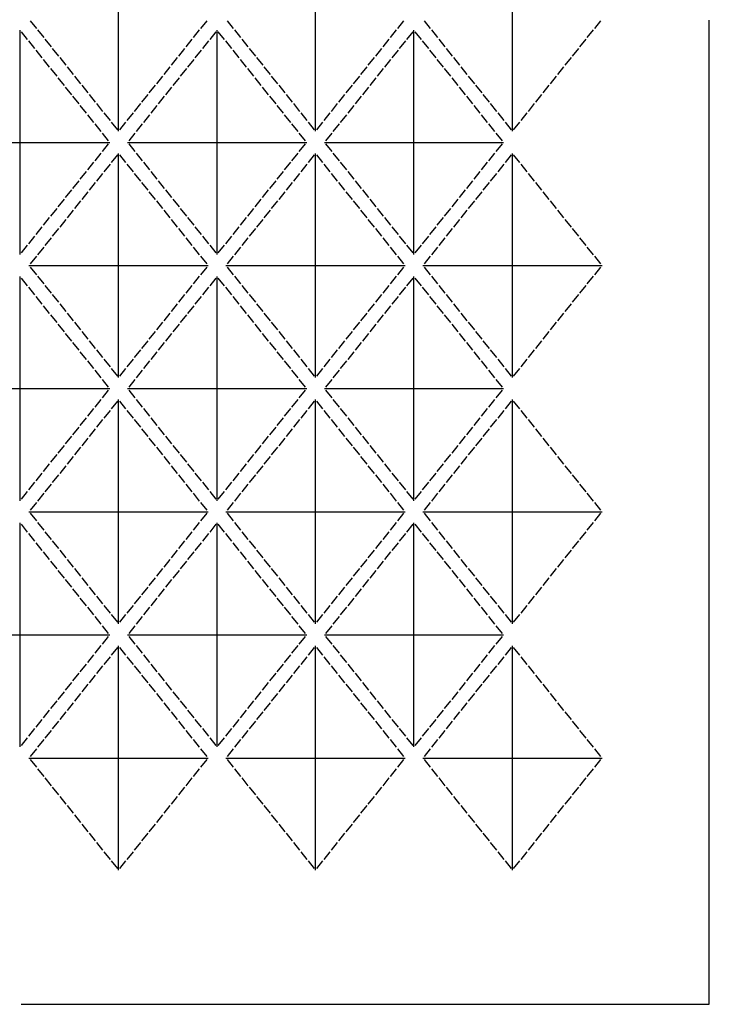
# Model space of a CAD drawing. Header units: millimetres. Extents: x 5 to 1405, y 5 to 2005.
# Tile 2 of 4: x 704 to 1405, y 5 to 1004. Entities that reach past the tile are written whole.
import ezdxf

# ---------------------------------------------------------------- set-up
doc = ezdxf.new("R2010")
doc.units = ezdxf.units.MM
doc.layers.add('CUT', color=1, linetype='CONTINUOUS')

msp = doc.modelspace()

# ---------------------------------------------------------------- linework, layer by layer
at = {"layer": 'CUT'}
for p, q in [((805, 891.205), (805, 1118.795)), ((1005, 891.205), (1005, 1118.795)), ((1205, 891.205), (1205, 1118.795)), ((715.214, 1003.438), (721.447, 995.647)), ((888.553, 995.647), (894.786, 1003.438)), ((915.214, 1003.438), (921.447, 995.647)), ((1088.553, 995.647), (1094.786, 1003.438)), ((1115.214, 1003.438), (1121.447, 995.647)), ((1288.553, 995.647), (1294.786, 1003.438)), ((1405, 5), (1405, 1004)), ((705, 766.205), (705, 993.795)), ((712.482, 984.442), (706.249, 992.233)), ((722.696, 994.086), (728.929, 986.295)), ((881.071, 986.295), (887.304, 994.086)), ((903.751, 992.233), (897.518, 984.442)), ((905, 766.205), (905, 993.795)), ((912.482, 984.442), (906.249, 992.233)), ((922.696, 994.086), (928.929, 986.295)), ((1081.071, 986.295), (1087.304, 994.086)), ((1103.751, 992.233), (1097.518, 984.442)), ((1105, 766.205), (1105, 993.795)), ((1112.482, 984.442), (1106.249, 992.233)), ((1122.696, 994.086), (1128.929, 986.295)), ((1281.071, 986.295), (1287.304, 994.086)), ((719.964, 975.089), (713.732, 982.88)), ((730.178, 984.733), (736.411, 976.942)), ((873.589, 976.942), (879.822, 984.733)), ((896.268, 982.88), (890.036, 975.089)), ((919.964, 975.089), (913.732, 982.88)), ((930.178, 984.733), (936.411, 976.942)), ((1073.589, 976.942), (1079.822, 984.733)), ((1096.268, 982.88), (1090.036, 975.089)), ((1119.964, 975.089), (1113.732, 982.88)), ((1130.178, 984.733), (1136.411, 976.942)), ((1273.589, 976.942), (1279.822, 984.733)), ((727.447, 965.736), (721.214, 973.527)), ((737.66, 975.38), (743.893, 967.589)), ((866.107, 967.589), (872.34, 975.38)), ((888.786, 973.527), (882.553, 965.736)), ((927.447, 965.736), (921.214, 973.527)), ((937.66, 975.38), (943.893, 967.589)), ((1066.107, 967.589), (1072.34, 975.38)), ((1088.786, 973.527), (1082.553, 965.736)), ((1127.447, 965.736), (1121.214, 973.527)), ((1137.66, 975.38), (1143.893, 967.589)), ((1266.107, 967.589), (1272.34, 975.38)), ((734.929, 956.384), (728.696, 964.175)), ((745.143, 966.027), (751.375, 958.236)), ((858.625, 958.236), (864.857, 966.027)), ((881.304, 964.175), (875.071, 956.384)), ((934.929, 956.384), (928.696, 964.175)), ((945.143, 966.027), (951.375, 958.236)), ((1058.625, 958.236), (1064.857, 966.027)), ((1081.304, 964.175), (1075.071, 956.384)), ((1134.929, 956.384), (1128.696, 964.175)), ((1145.143, 966.027), (1151.375, 958.236)), ((1258.625, 958.236), (1264.857, 966.027)), ((742.411, 947.031), (736.178, 954.822)), ((752.625, 956.675), (758.857, 948.884)), ((851.143, 948.884), (857.375, 956.675)), ((873.822, 954.822), (867.589, 947.031)), ((942.411, 947.031), (936.178, 954.822)), ((952.625, 956.675), (958.857, 948.884)), ((1051.143, 948.884), (1057.375, 956.675)), ((1073.822, 954.822), (1067.589, 947.031)), ((1142.411, 947.031), (1136.178, 954.822)), ((1152.625, 956.675), (1158.857, 948.884)), ((1251.143, 948.884), (1257.375, 956.675)), ((749.893, 937.678), (743.66, 945.469)), ((760.107, 947.322), (766.34, 939.531)), ((843.66, 939.531), (849.893, 947.322)), ((866.34, 945.469), (860.107, 937.678)), ((949.893, 937.678), (943.66, 945.469)), ((960.107, 947.322), (966.34, 939.531)), ((1043.66, 939.531), (1049.893, 947.322)), ((1066.34, 945.469), (1060.107, 937.678)), ((1149.893, 937.678), (1143.66, 945.469)), ((1160.107, 947.322), (1166.34, 939.531)), ((1243.66, 939.531), (1249.893, 947.322)), ((757.375, 928.325), (751.143, 936.116)), ((767.589, 937.969), (773.822, 930.178)), ((836.178, 930.178), (842.411, 937.969)), ((858.857, 936.116), (852.625, 928.325)), ((957.375, 928.325), (951.143, 936.116)), ((967.589, 937.969), (973.822, 930.178)), ((1036.178, 930.178), (1042.411, 937.969)), ((1058.857, 936.116), (1052.625, 928.325)), ((1157.375, 928.325), (1151.143, 936.116)), ((1167.589, 937.969), (1173.822, 930.178)), ((1236.178, 930.178), (1242.411, 937.969)), ((764.857, 918.973), (758.625, 926.764)), ((775.071, 928.616), (781.304, 920.825)), ((828.696, 920.825), (834.929, 928.616)), ((851.375, 926.764), (845.143, 918.973)), ((964.857, 918.973), (958.625, 926.764)), ((975.071, 928.616), (981.304, 920.825)), ((1028.696, 920.825), (1034.929, 928.616)), ((1051.375, 926.764), (1045.143, 918.973)), ((1164.857, 918.973), (1158.625, 926.764)), ((1175.071, 928.616), (1181.304, 920.825)), ((1228.696, 920.825), (1234.929, 928.616)), ((772.34, 909.62), (766.107, 917.411)), ((782.553, 919.264), (788.786, 911.473)), ((790.036, 909.911), (796.268, 902.12)), ((813.732, 902.12), (819.964, 909.911)), ((821.214, 911.473), (827.447, 919.264)), ((843.893, 917.411), (837.66, 909.62)), ((972.34, 909.62), (966.107, 917.411)), ((982.553, 919.264), (988.786, 911.473)), ((990.036, 909.911), (996.268, 902.12)), ((1013.732, 902.12), (1019.964, 909.911)), ((1021.214, 911.473), (1027.447, 919.264)), ((1043.893, 917.411), (1037.66, 909.62)), ((1172.34, 909.62), (1166.107, 917.411)), ((1182.553, 919.264), (1188.786, 911.473)), ((1190.036, 909.911), (1196.268, 902.12)), ((1213.732, 902.12), (1219.964, 909.911)), ((1221.214, 911.473), (1227.447, 919.264)), ((779.822, 900.267), (773.589, 908.058)), ((797.518, 900.558), (803.751, 892.767)), ((806.249, 892.767), (812.482, 900.558)), ((836.411, 908.058), (830.178, 900.267)), ((979.822, 900.267), (973.589, 908.058)), ((997.518, 900.558), (1003.751, 892.767)), ((1006.249, 892.767), (1012.482, 900.558)), ((1036.411, 908.058), (1030.178, 900.267)), ((1179.822, 900.267), (1173.589, 908.058)), ((1197.518, 900.558), (1203.751, 892.767)), ((1206.249, 892.767), (1212.482, 900.558)), ((787.304, 890.914), (781.071, 898.705)), ((828.929, 898.705), (822.696, 890.914)), ((987.304, 890.914), (981.071, 898.705)), ((1028.929, 898.705), (1022.696, 890.914)), ((1187.304, 890.914), (1181.071, 898.705)), ((613.964, 880), (796.036, 880)), ((794.786, 881.562), (788.553, 889.353)), ((813.964, 880), (996.036, 880)), ((821.447, 889.353), (815.214, 881.562)), ((994.786, 881.562), (988.553, 889.353)), ((1013.964, 880), (1196.036, 880)), ((1021.447, 889.353), (1015.214, 881.562)), ((1194.786, 881.562), (1188.553, 889.353)), ((788.553, 870.647), (794.786, 878.438)), ((815.214, 878.438), (821.447, 870.647)), ((988.553, 870.647), (994.786, 878.438)), ((1015.214, 878.438), (1021.447, 870.647)), ((1188.553, 870.647), (1194.786, 878.438)), ((773.589, 851.942), (779.822, 859.733)), ((781.071, 861.295), (787.304, 869.086)), ((803.751, 867.233), (797.518, 859.442)), ((805, 641.205), (805, 868.795)), ((812.482, 859.442), (806.249, 867.233)), ((822.696, 869.086), (828.929, 861.295)), ((830.178, 859.733), (836.411, 851.942)), ((973.589, 851.942), (979.822, 859.733)), ((981.071, 861.295), (987.304, 869.086)), ((1003.751, 867.233), (997.518, 859.442)), ((1005, 641.205), (1005, 868.795)), ((1012.482, 859.442), (1006.249, 867.233)), ((1022.696, 869.086), (1028.929, 861.295)), ((1030.178, 859.733), (1036.411, 851.942)), ((1173.589, 851.942), (1179.822, 859.733)), ((1181.071, 861.295), (1187.304, 869.086)), ((1203.751, 867.233), (1197.518, 859.442)), ((1205, 641.205), (1205, 868.795)), ((1212.482, 859.442), (1206.249, 867.233)), ((766.107, 842.589), (772.34, 850.38)), ((796.268, 857.88), (790.036, 850.089)), ((819.964, 850.089), (813.732, 857.88)), ((837.66, 850.38), (843.893, 842.589)), ((966.107, 842.589), (972.34, 850.38)), ((996.268, 857.88), (990.036, 850.089)), ((1019.964, 850.089), (1013.732, 857.88)), ((1037.66, 850.38), (1043.893, 842.589)), ((1166.107, 842.589), (1172.34, 850.38)), ((1196.268, 857.88), (1190.036, 850.089)), ((1219.964, 850.089), (1213.732, 857.88)), ((758.625, 833.236), (764.857, 841.027)), ((788.786, 848.527), (782.553, 840.736)), ((827.447, 840.736), (821.214, 848.527)), ((845.143, 841.027), (851.375, 833.236)), ((958.625, 833.236), (964.857, 841.027)), ((988.786, 848.527), (982.553, 840.736)), ((1027.447, 840.736), (1021.214, 848.527)), ((1045.143, 841.027), (1051.375, 833.236)), ((1158.625, 833.236), (1164.857, 841.027)), ((1188.786, 848.527), (1182.553, 840.736)), ((1227.447, 840.736), (1221.214, 848.527)), ((751.143, 823.884), (757.375, 831.675)), ((773.822, 829.822), (767.589, 822.031)), ((781.304, 839.175), (775.071, 831.384)), ((834.929, 831.384), (828.696, 839.175)), ((842.411, 822.031), (836.178, 829.822)), ((852.625, 831.675), (858.857, 823.884)), ((951.143, 823.884), (957.375, 831.675)), ((973.822, 829.822), (967.589, 822.031)), ((981.304, 839.175), (975.071, 831.384)), ((1034.929, 831.384), (1028.696, 839.175)), ((1042.411, 822.031), (1036.178, 829.822)), ((1052.625, 831.675), (1058.857, 823.884)), ((1151.143, 823.884), (1157.375, 831.675)), ((1173.822, 829.822), (1167.589, 822.031)), ((1181.304, 839.175), (1175.071, 831.384)), ((1234.929, 831.384), (1228.696, 839.175)), ((1242.411, 822.031), (1236.178, 829.822)), ((743.66, 814.531), (749.893, 822.322)), ((766.34, 820.469), (760.107, 812.678)), ((849.893, 812.678), (843.66, 820.469)), ((860.107, 822.322), (866.34, 814.531)), ((943.66, 814.531), (949.893, 822.322)), ((966.34, 820.469), (960.107, 812.678)), ((1049.893, 812.678), (1043.66, 820.469)), ((1060.107, 822.322), (1066.34, 814.531)), ((1143.66, 814.531), (1149.893, 822.322)), ((1166.34, 820.469), (1160.107, 812.678)), ((1249.893, 812.678), (1243.66, 820.469)), ((736.178, 805.178), (742.411, 812.969)), ((758.857, 811.116), (752.625, 803.325)), ((857.375, 803.325), (851.143, 811.116)), ((867.589, 812.969), (873.822, 805.178)), ((936.178, 805.178), (942.411, 812.969)), ((958.857, 811.116), (952.625, 803.325)), ((1057.375, 803.325), (1051.143, 811.116)), ((1067.589, 812.969), (1073.822, 805.178)), ((1136.178, 805.178), (1142.411, 812.969)), ((1158.857, 811.116), (1152.625, 803.325)), ((1257.375, 803.325), (1251.143, 811.116)), ((728.696, 795.825), (734.929, 803.616)), ((751.375, 801.764), (745.143, 793.973)), ((864.857, 793.973), (858.625, 801.764)), ((875.071, 803.616), (881.304, 795.825)), ((928.696, 795.825), (934.929, 803.616)), ((951.375, 801.764), (945.143, 793.973)), ((1064.857, 793.973), (1058.625, 801.764)), ((1075.071, 803.616), (1081.304, 795.825)), ((1128.696, 795.825), (1134.929, 803.616)), ((1151.375, 801.764), (1145.143, 793.973)), ((1264.857, 793.973), (1258.625, 801.764)), ((721.214, 786.473), (727.447, 794.264)), ((743.893, 792.411), (737.66, 784.62)), ((872.34, 784.62), (866.107, 792.411)), ((882.553, 794.264), (888.786, 786.473)), ((921.214, 786.473), (927.447, 794.264)), ((943.893, 792.411), (937.66, 784.62)), ((1072.34, 784.62), (1066.107, 792.411)), ((1082.553, 794.264), (1088.786, 786.473)), ((1121.214, 786.473), (1127.447, 794.264)), ((1143.893, 792.411), (1137.66, 784.62)), ((1272.34, 784.62), (1266.107, 792.411)), ((713.732, 777.12), (719.964, 784.911)), ((736.411, 783.058), (730.178, 775.267)), ((879.822, 775.267), (873.589, 783.058)), ((890.036, 784.911), (896.268, 777.12)), ((913.732, 777.12), (919.964, 784.911)), ((936.411, 783.058), (930.178, 775.267)), ((1079.822, 775.267), (1073.589, 783.058)), ((1090.036, 784.911), (1096.268, 777.12)), ((1113.732, 777.12), (1119.964, 784.911)), ((1136.411, 783.058), (1130.178, 775.267)), ((1279.822, 775.267), (1273.589, 783.058)), ((706.249, 767.767), (712.482, 775.558)), ((728.929, 773.705), (722.696, 765.914)), ((887.304, 765.914), (881.071, 773.705)), ((897.518, 775.558), (903.751, 767.767)), ((906.249, 767.767), (912.482, 775.558)), ((928.929, 773.705), (922.696, 765.914)), ((1087.304, 765.914), (1081.071, 773.705)), ((1097.518, 775.558), (1103.751, 767.767)), ((1106.249, 767.767), (1112.482, 775.558)), ((1128.929, 773.705), (1122.696, 765.914)), ((1287.304, 765.914), (1281.071, 773.705)), ((721.447, 764.353), (715.214, 756.562)), ((894.786, 756.562), (888.553, 764.353)), ((921.447, 764.353), (915.214, 756.562)), ((1094.786, 756.562), (1088.553, 764.353)), ((1121.447, 764.353), (1115.214, 756.562)), ((1294.786, 756.562), (1288.553, 764.353)), ((713.964, 755), (896.036, 755)), ((715.214, 753.438), (721.447, 745.647)), ((888.553, 745.647), (894.786, 753.438)), ((913.964, 755), (1096.036, 755)), ((915.214, 753.438), (921.447, 745.647)), ((1088.553, 745.647), (1094.786, 753.438)), ((1113.964, 755), (1296.036, 755)), ((1115.214, 753.438), (1121.447, 745.647)), ((1288.553, 745.647), (1294.786, 753.438)), ((705, 516.205), (705, 743.795)), ((712.482, 734.442), (706.249, 742.233)), ((722.696, 744.086), (728.929, 736.295)), ((881.071, 736.295), (887.304, 744.086)), ((903.751, 742.233), (897.518, 734.442)), ((905, 516.205), (905, 743.795)), ((912.482, 734.442), (906.249, 742.233)), ((922.696, 744.086), (928.929, 736.295)), ((1081.071, 736.295), (1087.304, 744.086)), ((1103.751, 742.233), (1097.518, 734.442)), ((1105, 516.205), (1105, 743.795)), ((1112.482, 734.442), (1106.249, 742.233)), ((1122.696, 744.086), (1128.929, 736.295)), ((1281.071, 736.295), (1287.304, 744.086)), ((719.964, 725.089), (713.732, 732.88)), ((730.178, 734.733), (736.411, 726.942)), ((873.589, 726.942), (879.822, 734.733)), ((896.268, 732.88), (890.036, 725.089)), ((919.964, 725.089), (913.732, 732.88)), ((930.178, 734.733), (936.411, 726.942)), ((1073.589, 726.942), (1079.822, 734.733)), ((1096.268, 732.88), (1090.036, 725.089)), ((1119.964, 725.089), (1113.732, 732.88)), ((1130.178, 734.733), (1136.411, 726.942)), ((1273.589, 726.942), (1279.822, 734.733)), ((727.447, 715.736), (721.214, 723.527)), ((737.66, 725.38), (743.893, 717.589)), ((866.107, 717.589), (872.34, 725.38)), ((888.786, 723.527), (882.553, 715.736)), ((927.447, 715.736), (921.214, 723.527)), ((937.66, 725.38), (943.893, 717.589)), ((1066.107, 717.589), (1072.34, 725.38)), ((1088.786, 723.527), (1082.553, 715.736)), ((1127.447, 715.736), (1121.214, 723.527)), ((1137.66, 725.38), (1143.893, 717.589)), ((1266.107, 717.589), (1272.34, 725.38)), ((734.929, 706.384), (728.696, 714.175)), ((745.143, 716.027), (751.375, 708.236)), ((858.625, 708.236), (864.857, 716.027)), ((881.304, 714.175), (875.071, 706.384)), ((934.929, 706.384), (928.696, 714.175)), ((945.143, 716.027), (951.375, 708.236)), ((1058.625, 708.236), (1064.857, 716.027)), ((1081.304, 714.175), (1075.071, 706.384)), ((1134.929, 706.384), (1128.696, 714.175)), ((1145.143, 716.027), (1151.375, 708.236)), ((1258.625, 708.236), (1264.857, 716.027)), ((742.411, 697.031), (736.178, 704.822)), ((752.625, 706.675), (758.857, 698.884)), ((851.143, 698.884), (857.375, 706.675)), ((873.822, 704.822), (867.589, 697.031)), ((942.411, 697.031), (936.178, 704.822)), ((952.625, 706.675), (958.857, 698.884)), ((1051.143, 698.884), (1057.375, 706.675)), ((1073.822, 704.822), (1067.589, 697.031)), ((1142.411, 697.031), (1136.178, 704.822)), ((1152.625, 706.675), (1158.857, 698.884)), ((1251.143, 698.884), (1257.375, 706.675)), ((749.893, 687.678), (743.66, 695.469)), ((760.107, 697.322), (766.34, 689.531)), ((843.66, 689.531), (849.893, 697.322)), ((866.34, 695.469), (860.107, 687.678)), ((949.893, 687.678), (943.66, 695.469)), ((960.107, 697.322), (966.34, 689.531)), ((1043.66, 689.531), (1049.893, 697.322)), ((1066.34, 695.469), (1060.107, 687.678)), ((1149.893, 687.678), (1143.66, 695.469)), ((1160.107, 697.322), (1166.34, 689.531)), ((1243.66, 689.531), (1249.893, 697.322)), ((757.375, 678.325), (751.143, 686.116)), ((767.589, 687.969), (773.822, 680.178)), ((836.178, 680.178), (842.411, 687.969)), ((858.857, 686.116), (852.625, 678.325)), ((957.375, 678.325), (951.143, 686.116)), ((967.589, 687.969), (973.822, 680.178)), ((1036.178, 680.178), (1042.411, 687.969)), ((1058.857, 686.116), (1052.625, 678.325)), ((1157.375, 678.325), (1151.143, 686.116)), ((1167.589, 687.969), (1173.822, 680.178)), ((1236.178, 680.178), (1242.411, 687.969)), ((764.857, 668.973), (758.625, 676.764)), ((775.071, 678.616), (781.304, 670.825)), ((828.696, 670.825), (834.929, 678.616)), ((851.375, 676.764), (845.143, 668.973)), ((964.857, 668.973), (958.625, 676.764)), ((975.071, 678.616), (981.304, 670.825)), ((1028.696, 670.825), (1034.929, 678.616)), ((1051.375, 676.764), (1045.143, 668.973)), ((1164.857, 668.973), (1158.625, 676.764)), ((1175.071, 678.616), (1181.304, 670.825)), ((1228.696, 670.825), (1234.929, 678.616)), ((772.34, 659.62), (766.107, 667.411)), ((782.553, 669.264), (788.786, 661.473)), ((790.036, 659.911), (796.268, 652.12)), ((813.732, 652.12), (819.964, 659.911)), ((821.214, 661.473), (827.447, 669.264)), ((843.893, 667.411), (837.66, 659.62)), ((972.34, 659.62), (966.107, 667.411)), ((982.553, 669.264), (988.786, 661.473)), ((990.036, 659.911), (996.268, 652.12)), ((1013.732, 652.12), (1019.964, 659.911)), ((1021.214, 661.473), (1027.447, 669.264)), ((1043.893, 667.411), (1037.66, 659.62)), ((1172.34, 659.62), (1166.107, 667.411)), ((1182.553, 669.264), (1188.786, 661.473)), ((1190.036, 659.911), (1196.268, 652.12)), ((1213.732, 652.12), (1219.964, 659.911)), ((1221.214, 661.473), (1227.447, 669.264)), ((779.822, 650.267), (773.589, 658.058)), ((797.518, 650.558), (803.751, 642.767)), ((806.249, 642.767), (812.482, 650.558)), ((836.411, 658.058), (830.178, 650.267)), ((979.822, 650.267), (973.589, 658.058)), ((997.518, 650.558), (1003.751, 642.767)), ((1006.249, 642.767), (1012.482, 650.558)), ((1036.411, 658.058), (1030.178, 650.267)), ((1179.822, 650.267), (1173.589, 658.058)), ((1197.518, 650.558), (1203.751, 642.767)), ((1206.249, 642.767), (1212.482, 650.558)), ((787.304, 640.914), (781.071, 648.705)), ((828.929, 648.705), (822.696, 640.914)), ((987.304, 640.914), (981.071, 648.705)), ((1028.929, 648.705), (1022.696, 640.914)), ((1187.304, 640.914), (1181.071, 648.705)), ((613.964, 630), (796.036, 630)), ((794.786, 631.562), (788.553, 639.353)), ((813.964, 630), (996.036, 630)), ((821.447, 639.353), (815.214, 631.562)), ((994.786, 631.562), (988.553, 639.353)), ((1013.964, 630), (1196.036, 630)), ((1021.447, 639.353), (1015.214, 631.562)), ((1194.786, 631.562), (1188.553, 639.353)), ((788.553, 620.647), (794.786, 628.438)), ((815.214, 628.438), (821.447, 620.647)), ((988.553, 620.647), (994.786, 628.438)), ((1015.214, 628.438), (1021.447, 620.647)), ((1188.553, 620.647), (1194.786, 628.438)), ((773.589, 601.942), (779.822, 609.733)), ((781.071, 611.295), (787.304, 619.086)), ((803.751, 617.233), (797.518, 609.442)), ((805, 391.205), (805, 618.795)), ((812.482, 609.442), (806.249, 617.233)), ((822.696, 619.086), (828.929, 611.295)), ((830.178, 609.733), (836.411, 601.942)), ((973.589, 601.942), (979.822, 609.733)), ((981.071, 611.295), (987.304, 619.086)), ((1003.751, 617.233), (997.518, 609.442)), ((1005, 391.205), (1005, 618.795)), ((1012.482, 609.442), (1006.249, 617.233)), ((1022.696, 619.086), (1028.929, 611.295)), ((1030.178, 609.733), (1036.411, 601.942)), ((1173.589, 601.942), (1179.822, 609.733)), ((1181.071, 611.295), (1187.304, 619.086)), ((1203.751, 617.233), (1197.518, 609.442)), ((1205, 391.205), (1205, 618.795)), ((1212.482, 609.442), (1206.249, 617.233)), ((766.107, 592.589), (772.34, 600.38)), ((796.268, 607.88), (790.036, 600.089)), ((819.964, 600.089), (813.732, 607.88)), ((837.66, 600.38), (843.893, 592.589)), ((966.107, 592.589), (972.34, 600.38)), ((996.268, 607.88), (990.036, 600.089)), ((1019.964, 600.089), (1013.732, 607.88)), ((1037.66, 600.38), (1043.893, 592.589)), ((1166.107, 592.589), (1172.34, 600.38)), ((1196.268, 607.88), (1190.036, 600.089)), ((1219.964, 600.089), (1213.732, 607.88)), ((758.625, 583.236), (764.857, 591.027)), ((788.786, 598.527), (782.553, 590.736)), ((827.447, 590.736), (821.214, 598.527)), ((845.143, 591.027), (851.375, 583.236)), ((958.625, 583.236), (964.857, 591.027)), ((988.786, 598.527), (982.553, 590.736)), ((1027.447, 590.736), (1021.214, 598.527)), ((1045.143, 591.027), (1051.375, 583.236)), ((1158.625, 583.236), (1164.857, 591.027)), ((1188.786, 598.527), (1182.553, 590.736)), ((1227.447, 590.736), (1221.214, 598.527)), ((751.143, 573.884), (757.375, 581.675)), ((773.822, 579.822), (767.589, 572.031)), ((781.304, 589.175), (775.071, 581.384)), ((834.929, 581.384), (828.696, 589.175)), ((842.411, 572.031), (836.178, 579.822)), ((852.625, 581.675), (858.857, 573.884)), ((951.143, 573.884), (957.375, 581.675)), ((973.822, 579.822), (967.589, 572.031)), ((981.304, 589.175), (975.071, 581.384)), ((1034.929, 581.384), (1028.696, 589.175)), ((1042.411, 572.031), (1036.178, 579.822)), ((1052.625, 581.675), (1058.857, 573.884)), ((1151.143, 573.884), (1157.375, 581.675)), ((1173.822, 579.822), (1167.589, 572.031)), ((1181.304, 589.175), (1175.071, 581.384)), ((1234.929, 581.384), (1228.696, 589.175)), ((1242.411, 572.031), (1236.178, 579.822)), ((743.66, 564.531), (749.893, 572.322)), ((766.34, 570.469), (760.107, 562.678)), ((849.893, 562.678), (843.66, 570.469)), ((860.107, 572.322), (866.34, 564.531)), ((943.66, 564.531), (949.893, 572.322)), ((966.34, 570.469), (960.107, 562.678)), ((1049.893, 562.678), (1043.66, 570.469)), ((1060.107, 572.322), (1066.34, 564.531)), ((1143.66, 564.531), (1149.893, 572.322)), ((1166.34, 570.469), (1160.107, 562.678)), ((1249.893, 562.678), (1243.66, 570.469)), ((736.178, 555.178), (742.411, 562.969)), ((758.857, 561.116), (752.625, 553.325)), ((857.375, 553.325), (851.143, 561.116)), ((867.589, 562.969), (873.822, 555.178)), ((936.178, 555.178), (942.411, 562.969)), ((958.857, 561.116), (952.625, 553.325)), ((1057.375, 553.325), (1051.143, 561.116)), ((1067.589, 562.969), (1073.822, 555.178)), ((1136.178, 555.178), (1142.411, 562.969)), ((1158.857, 561.116), (1152.625, 553.325)), ((1257.375, 553.325), (1251.143, 561.116)), ((728.696, 545.825), (734.929, 553.616)), ((751.375, 551.764), (745.143, 543.973)), ((864.857, 543.973), (858.625, 551.764)), ((875.071, 553.616), (881.304, 545.825)), ((928.696, 545.825), (934.929, 553.616)), ((951.375, 551.764), (945.143, 543.973)), ((1064.857, 543.973), (1058.625, 551.764)), ((1075.071, 553.616), (1081.304, 545.825)), ((1128.696, 545.825), (1134.929, 553.616)), ((1151.375, 551.764), (1145.143, 543.973)), ((1264.857, 543.973), (1258.625, 551.764)), ((721.214, 536.473), (727.447, 544.264)), ((743.893, 542.411), (737.66, 534.62)), ((872.34, 534.62), (866.107, 542.411)), ((882.553, 544.264), (888.786, 536.473)), ((921.214, 536.473), (927.447, 544.264)), ((943.893, 542.411), (937.66, 534.62)), ((1072.34, 534.62), (1066.107, 542.411)), ((1082.553, 544.264), (1088.786, 536.473)), ((1121.214, 536.473), (1127.447, 544.264)), ((1143.893, 542.411), (1137.66, 534.62)), ((1272.34, 534.62), (1266.107, 542.411)), ((713.732, 527.12), (719.964, 534.911)), ((736.411, 533.058), (730.178, 525.267)), ((879.822, 525.267), (873.589, 533.058)), ((890.036, 534.911), (896.268, 527.12)), ((913.732, 527.12), (919.964, 534.911)), ((936.411, 533.058), (930.178, 525.267)), ((1079.822, 525.267), (1073.589, 533.058)), ((1090.036, 534.911), (1096.268, 527.12)), ((1113.732, 527.12), (1119.964, 534.911)), ((1136.411, 533.058), (1130.178, 525.267)), ((1279.822, 525.267), (1273.589, 533.058)), ((706.249, 517.767), (712.482, 525.558)), ((728.929, 523.705), (722.696, 515.914)), ((887.304, 515.914), (881.071, 523.705)), ((897.518, 525.558), (903.751, 517.767)), ((906.249, 517.767), (912.482, 525.558)), ((928.929, 523.705), (922.696, 515.914)), ((1087.304, 515.914), (1081.071, 523.705)), ((1097.518, 525.558), (1103.751, 517.767)), ((1106.249, 517.767), (1112.482, 525.558)), ((1128.929, 523.705), (1122.696, 515.914)), ((1287.304, 515.914), (1281.071, 523.705)), ((721.447, 514.353), (715.214, 506.562)), ((894.786, 506.562), (888.553, 514.353)), ((921.447, 514.353), (915.214, 506.562)), ((1094.786, 506.562), (1088.553, 514.353)), ((1121.447, 514.353), (1115.214, 506.562)), ((1294.786, 506.562), (1288.553, 514.353)), ((713.964, 505), (896.036, 505)), ((715.214, 503.438), (721.447, 495.647)), ((888.553, 495.647), (894.786, 503.438)), ((913.964, 505), (1096.036, 505)), ((915.214, 503.438), (921.447, 495.647)), ((1088.553, 495.647), (1094.786, 503.438)), ((1113.964, 505), (1296.036, 505)), ((1115.214, 503.438), (1121.447, 495.647)), ((1288.553, 495.647), (1294.786, 503.438)), ((705, 266.205), (705, 493.795)), ((712.482, 484.442), (706.249, 492.233)), ((722.696, 494.086), (728.929, 486.295)), ((881.071, 486.295), (887.304, 494.086)), ((903.751, 492.233), (897.518, 484.442)), ((905, 266.205), (905, 493.795)), ((912.482, 484.442), (906.249, 492.233)), ((922.696, 494.086), (928.929, 486.295)), ((1081.071, 486.295), (1087.304, 494.086)), ((1103.751, 492.233), (1097.518, 484.442)), ((1105, 266.205), (1105, 493.795)), ((1112.482, 484.442), (1106.249, 492.233)), ((1122.696, 494.086), (1128.929, 486.295)), ((1281.071, 486.295), (1287.304, 494.086)), ((719.964, 475.089), (713.732, 482.88)), ((730.178, 484.733), (736.411, 476.942)), ((873.589, 476.942), (879.822, 484.733)), ((896.268, 482.88), (890.036, 475.089)), ((919.964, 475.089), (913.732, 482.88)), ((930.178, 484.733), (936.411, 476.942)), ((1073.589, 476.942), (1079.822, 484.733)), ((1096.268, 482.88), (1090.036, 475.089)), ((1119.964, 475.089), (1113.732, 482.88)), ((1130.178, 484.733), (1136.411, 476.942)), ((1273.589, 476.942), (1279.822, 484.733)), ((727.447, 465.736), (721.214, 473.527)), ((737.66, 475.38), (743.893, 467.589)), ((866.107, 467.589), (872.34, 475.38)), ((888.786, 473.527), (882.553, 465.736)), ((927.447, 465.736), (921.214, 473.527)), ((937.66, 475.38), (943.893, 467.589)), ((1066.107, 467.589), (1072.34, 475.38)), ((1088.786, 473.527), (1082.553, 465.736)), ((1127.447, 465.736), (1121.214, 473.527)), ((1137.66, 475.38), (1143.893, 467.589)), ((1266.107, 467.589), (1272.34, 475.38)), ((734.929, 456.384), (728.696, 464.175)), ((745.143, 466.027), (751.375, 458.236)), ((858.625, 458.236), (864.857, 466.027)), ((881.304, 464.175), (875.071, 456.384)), ((934.929, 456.384), (928.696, 464.175)), ((945.143, 466.027), (951.375, 458.236)), ((1058.625, 458.236), (1064.857, 466.027)), ((1081.304, 464.175), (1075.071, 456.384)), ((1134.929, 456.384), (1128.696, 464.175)), ((1145.143, 466.027), (1151.375, 458.236)), ((1258.625, 458.236), (1264.857, 466.027)), ((742.411, 447.031), (736.178, 454.822)), ((752.625, 456.675), (758.857, 448.884)), ((851.143, 448.884), (857.375, 456.675)), ((873.822, 454.822), (867.589, 447.031)), ((942.411, 447.031), (936.178, 454.822)), ((952.625, 456.675), (958.857, 448.884)), ((1051.143, 448.884), (1057.375, 456.675)), ((1073.822, 454.822), (1067.589, 447.031)), ((1142.411, 447.031), (1136.178, 454.822)), ((1152.625, 456.675), (1158.857, 448.884)), ((1251.143, 448.884), (1257.375, 456.675)), ((749.893, 437.678), (743.66, 445.469)), ((760.107, 447.322), (766.34, 439.531)), ((843.66, 439.531), (849.893, 447.322)), ((866.34, 445.469), (860.107, 437.678)), ((949.893, 437.678), (943.66, 445.469)), ((960.107, 447.322), (966.34, 439.531)), ((1043.66, 439.531), (1049.893, 447.322)), ((1066.34, 445.469), (1060.107, 437.678)), ((1149.893, 437.678), (1143.66, 445.469)), ((1160.107, 447.322), (1166.34, 439.531)), ((1243.66, 439.531), (1249.893, 447.322)), ((757.375, 428.325), (751.143, 436.116)), ((767.589, 437.969), (773.822, 430.178)), ((836.178, 430.178), (842.411, 437.969)), ((858.857, 436.116), (852.625, 428.325)), ((957.375, 428.325), (951.143, 436.116)), ((967.589, 437.969), (973.822, 430.178)), ((1036.178, 430.178), (1042.411, 437.969)), ((1058.857, 436.116), (1052.625, 428.325)), ((1157.375, 428.325), (1151.143, 436.116)), ((1167.589, 437.969), (1173.822, 430.178)), ((1236.178, 430.178), (1242.411, 437.969)), ((764.857, 418.973), (758.625, 426.764)), ((775.071, 428.616), (781.304, 420.825)), ((828.696, 420.825), (834.929, 428.616)), ((851.375, 426.764), (845.143, 418.973)), ((964.857, 418.973), (958.625, 426.764)), ((975.071, 428.616), (981.304, 420.825)), ((1028.696, 420.825), (1034.929, 428.616)), ((1051.375, 426.764), (1045.143, 418.973)), ((1164.857, 418.973), (1158.625, 426.764)), ((1175.071, 428.616), (1181.304, 420.825)), ((1228.696, 420.825), (1234.929, 428.616)), ((772.34, 409.62), (766.107, 417.411)), ((782.553, 419.264), (788.786, 411.473)), ((790.036, 409.911), (796.268, 402.12)), ((813.732, 402.12), (819.964, 409.911)), ((821.214, 411.473), (827.447, 419.264)), ((843.893, 417.411), (837.66, 409.62)), ((972.34, 409.62), (966.107, 417.411)), ((982.553, 419.264), (988.786, 411.473)), ((990.036, 409.911), (996.268, 402.12)), ((1013.732, 402.12), (1019.964, 409.911)), ((1021.214, 411.473), (1027.447, 419.264)), ((1043.893, 417.411), (1037.66, 409.62)), ((1172.34, 409.62), (1166.107, 417.411)), ((1182.553, 419.264), (1188.786, 411.473)), ((1190.036, 409.911), (1196.268, 402.12)), ((1213.732, 402.12), (1219.964, 409.911)), ((1221.214, 411.473), (1227.447, 419.264)), ((779.822, 400.267), (773.589, 408.058)), ((797.518, 400.558), (803.751, 392.767)), ((806.249, 392.767), (812.482, 400.558)), ((836.411, 408.058), (830.178, 400.267)), ((979.822, 400.267), (973.589, 408.058)), ((997.518, 400.558), (1003.751, 392.767)), ((1006.249, 392.767), (1012.482, 400.558)), ((1036.411, 408.058), (1030.178, 400.267)), ((1179.822, 400.267), (1173.589, 408.058)), ((1197.518, 400.558), (1203.751, 392.767)), ((1206.249, 392.767), (1212.482, 400.558)), ((787.304, 390.914), (781.071, 398.705)), ((828.929, 398.705), (822.696, 390.914)), ((987.304, 390.914), (981.071, 398.705)), ((1028.929, 398.705), (1022.696, 390.914)), ((1187.304, 390.914), (1181.071, 398.705)), ((613.964, 380), (796.036, 380)), ((794.786, 381.562), (788.553, 389.353)), ((813.964, 380), (996.036, 380)), ((821.447, 389.353), (815.214, 381.562)), ((994.786, 381.562), (988.553, 389.353)), ((1013.964, 380), (1196.036, 380)), ((1021.447, 389.353), (1015.214, 381.562)), ((1194.786, 381.562), (1188.553, 389.353)), ((788.553, 370.647), (794.786, 378.438)), ((815.214, 378.438), (821.447, 370.647)), ((988.553, 370.647), (994.786, 378.438)), ((1015.214, 378.438), (1021.447, 370.647)), ((1188.553, 370.647), (1194.786, 378.438)), ((781.071, 361.295), (787.304, 369.086)), ((803.751, 367.233), (797.518, 359.442)), ((805, 141.205), (805, 368.795)), ((812.482, 359.442), (806.249, 367.233)), ((822.696, 369.086), (828.929, 361.295)), ((981.071, 361.295), (987.304, 369.086)), ((1003.751, 367.233), (997.518, 359.442)), ((1005, 141.205), (1005, 368.795)), ((1012.482, 359.442), (1006.249, 367.233)), ((1022.696, 369.086), (1028.929, 361.295)), ((1181.071, 361.295), (1187.304, 369.086)), ((1203.751, 367.233), (1197.518, 359.442)), ((1205, 141.205), (1205, 368.795)), ((1212.482, 359.442), (1206.249, 367.233)), ((766.107, 342.589), (772.34, 350.38)), ((773.589, 351.942), (779.822, 359.733)), ((796.268, 357.88), (790.036, 350.089)), ((819.964, 350.089), (813.732, 357.88)), ((830.178, 359.733), (836.411, 351.942)), ((837.66, 350.38), (843.893, 342.589)), ((966.107, 342.589), (972.34, 350.38)), ((973.589, 351.942), (979.822, 359.733)), ((996.268, 357.88), (990.036, 350.089)), ((1019.964, 350.089), (1013.732, 357.88)), ((1030.178, 359.733), (1036.411, 351.942)), ((1037.66, 350.38), (1043.893, 342.589)), ((1166.107, 342.589), (1172.34, 350.38)), ((1173.589, 351.942), (1179.822, 359.733)), ((1196.268, 357.88), (1190.036, 350.089)), ((1219.964, 350.089), (1213.732, 357.88)), ((758.625, 333.236), (764.857, 341.027)), ((788.786, 348.527), (782.553, 340.736)), ((827.447, 340.736), (821.214, 348.527)), ((845.143, 341.027), (851.375, 333.236)), ((958.625, 333.236), (964.857, 341.027)), ((988.786, 348.527), (982.553, 340.736)), ((1027.447, 340.736), (1021.214, 348.527)), ((1045.143, 341.027), (1051.375, 333.236)), ((1158.625, 333.236), (1164.857, 341.027)), ((1188.786, 348.527), (1182.553, 340.736)), ((1227.447, 340.736), (1221.214, 348.527)), ((751.143, 323.884), (757.375, 331.675)), ((781.304, 339.175), (775.071, 331.384)), ((834.929, 331.384), (828.696, 339.175)), ((852.625, 331.675), (858.857, 323.884)), ((951.143, 323.884), (957.375, 331.675)), ((981.304, 339.175), (975.071, 331.384)), ((1034.929, 331.384), (1028.696, 339.175)), ((1052.625, 331.675), (1058.857, 323.884)), ((1151.143, 323.884), (1157.375, 331.675)), ((1181.304, 339.175), (1175.071, 331.384)), ((1234.929, 331.384), (1228.696, 339.175)), ((743.66, 314.531), (749.893, 322.322)), ((766.34, 320.469), (760.107, 312.678)), ((773.822, 329.822), (767.589, 322.031)), ((842.411, 322.031), (836.178, 329.822)), ((849.893, 312.678), (843.66, 320.469)), ((860.107, 322.322), (866.34, 314.531)), ((943.66, 314.531), (949.893, 322.322)), ((966.34, 320.469), (960.107, 312.678)), ((973.822, 329.822), (967.589, 322.031)), ((1042.411, 322.031), (1036.178, 329.822)), ((1049.893, 312.678), (1043.66, 320.469)), ((1060.107, 322.322), (1066.34, 314.531)), ((1143.66, 314.531), (1149.893, 322.322)), ((1166.34, 320.469), (1160.107, 312.678)), ((1173.822, 329.822), (1167.589, 322.031)), ((1242.411, 322.031), (1236.178, 329.822)), ((1249.893, 312.678), (1243.66, 320.469)), ((736.178, 305.178), (742.411, 312.969)), ((758.857, 311.116), (752.625, 303.325)), ((857.375, 303.325), (851.143, 311.116)), ((867.589, 312.969), (873.822, 305.178)), ((936.178, 305.178), (942.411, 312.969)), ((958.857, 311.116), (952.625, 303.325)), ((1057.375, 303.325), (1051.143, 311.116)), ((1067.589, 312.969), (1073.822, 305.178)), ((1136.178, 305.178), (1142.411, 312.969)), ((1158.857, 311.116), (1152.625, 303.325)), ((1257.375, 303.325), (1251.143, 311.116)), ((728.696, 295.825), (734.929, 303.616)), ((751.375, 301.764), (745.143, 293.973)), ((864.857, 293.973), (858.625, 301.764)), ((875.071, 303.616), (881.304, 295.825)), ((928.696, 295.825), (934.929, 303.616)), ((951.375, 301.764), (945.143, 293.973)), ((1064.857, 293.973), (1058.625, 301.764)), ((1075.071, 303.616), (1081.304, 295.825)), ((1128.696, 295.825), (1134.929, 303.616)), ((1151.375, 301.764), (1145.143, 293.973)), ((1264.857, 293.973), (1258.625, 301.764)), ((721.214, 286.473), (727.447, 294.264)), ((743.893, 292.411), (737.66, 284.62)), ((872.34, 284.62), (866.107, 292.411)), ((882.553, 294.264), (888.786, 286.473)), ((921.214, 286.473), (927.447, 294.264)), ((943.893, 292.411), (937.66, 284.62)), ((1072.34, 284.62), (1066.107, 292.411)), ((1082.553, 294.264), (1088.786, 286.473)), ((1121.214, 286.473), (1127.447, 294.264)), ((1143.893, 292.411), (1137.66, 284.62)), ((1272.34, 284.62), (1266.107, 292.411)), ((713.732, 277.12), (719.964, 284.911)), ((736.411, 283.058), (730.178, 275.267)), ((879.822, 275.267), (873.589, 283.058)), ((890.036, 284.911), (896.268, 277.12)), ((913.732, 277.12), (919.964, 284.911)), ((936.411, 283.058), (930.178, 275.267)), ((1079.822, 275.267), (1073.589, 283.058)), ((1090.036, 284.911), (1096.268, 277.12)), ((1113.732, 277.12), (1119.964, 284.911)), ((1136.411, 283.058), (1130.178, 275.267)), ((1279.822, 275.267), (1273.589, 283.058)), ((706.249, 267.767), (712.482, 275.558)), ((728.929, 273.705), (722.696, 265.914)), ((887.304, 265.914), (881.071, 273.705)), ((897.518, 275.558), (903.751, 267.767)), ((906.249, 267.767), (912.482, 275.558)), ((928.929, 273.705), (922.696, 265.914)), ((1087.304, 265.914), (1081.071, 273.705)), ((1097.518, 275.558), (1103.751, 267.767)), ((1106.249, 267.767), (1112.482, 275.558)), ((1128.929, 273.705), (1122.696, 265.914)), ((1287.304, 265.914), (1281.071, 273.705)), ((721.447, 264.353), (715.214, 256.562)), ((894.786, 256.562), (888.553, 264.353)), ((921.447, 264.353), (915.214, 256.562)), ((1094.786, 256.562), (1088.553, 264.353)), ((1121.447, 264.353), (1115.214, 256.562)), ((1294.786, 256.562), (1288.553, 264.353)), ((713.964, 255), (896.036, 255)), ((715.214, 253.438), (721.447, 245.647)), ((888.553, 245.647), (894.786, 253.438)), ((913.964, 255), (1096.036, 255)), ((915.214, 253.438), (921.447, 245.647)), ((1088.553, 245.647), (1094.786, 253.438)), ((1113.964, 255), (1296.036, 255)), ((1115.214, 253.438), (1121.447, 245.647)), ((1288.553, 245.647), (1294.786, 253.438)), ((722.696, 244.086), (728.929, 236.295)), ((881.071, 236.295), (887.304, 244.086)), ((922.696, 244.086), (928.929, 236.295)), ((1081.071, 236.295), (1087.304, 244.086)), ((1122.696, 244.086), (1128.929, 236.295)), ((1281.071, 236.295), (1287.304, 244.086)), ((730.178, 234.733), (736.411, 226.942)), ((873.589, 226.942), (879.822, 234.733)), ((930.178, 234.733), (936.411, 226.942)), ((1073.589, 226.942), (1079.822, 234.733)), ((1130.178, 234.733), (1136.411, 226.942)), ((1273.589, 226.942), (1279.822, 234.733)), ((737.66, 225.38), (743.893, 217.589)), ((866.107, 217.589), (872.34, 225.38)), ((937.66, 225.38), (943.893, 217.589)), ((1066.107, 217.589), (1072.34, 225.38)), ((1137.66, 225.38), (1143.893, 217.589)), ((1266.107, 217.589), (1272.34, 225.38)), ((745.143, 216.027), (751.375, 208.236)), ((858.625, 208.236), (864.857, 216.027)), ((945.143, 216.027), (951.375, 208.236)), ((1058.625, 208.236), (1064.857, 216.027)), ((1145.143, 216.027), (1151.375, 208.236)), ((1258.625, 208.236), (1264.857, 216.027)), ((752.625, 206.675), (758.857, 198.884)), ((851.143, 198.884), (857.375, 206.675)), ((952.625, 206.675), (958.857, 198.884)), ((1051.143, 198.884), (1057.375, 206.675)), ((1152.625, 206.675), (1158.857, 198.884)), ((1251.143, 198.884), (1257.375, 206.675)), ((760.107, 197.322), (766.34, 189.531)), ((843.66, 189.531), (849.893, 197.322)), ((960.107, 197.322), (966.34, 189.531)), ((1043.66, 189.531), (1049.893, 197.322)), ((1160.107, 197.322), (1166.34, 189.531)), ((1243.66, 189.531), (1249.893, 197.322)), ((767.589, 187.969), (773.822, 180.178)), ((836.178, 180.178), (842.411, 187.969)), ((967.589, 187.969), (973.822, 180.178)), ((1036.178, 180.178), (1042.411, 187.969)), ((1167.589, 187.969), (1173.822, 180.178)), ((1236.178, 180.178), (1242.411, 187.969)), ((775.071, 178.616), (781.304, 170.825)), ((828.696, 170.825), (834.929, 178.616)), ((975.071, 178.616), (981.304, 170.825)), ((1028.696, 170.825), (1034.929, 178.616)), ((1175.071, 178.616), (1181.304, 170.825)), ((1228.696, 170.825), (1234.929, 178.616)), ((782.553, 169.264), (788.786, 161.473)), ((821.214, 161.473), (827.447, 169.264)), ((982.553, 169.264), (988.786, 161.473)), ((1021.214, 161.473), (1027.447, 169.264)), ((1182.553, 169.264), (1188.786, 161.473)), ((1221.214, 161.473), (1227.447, 169.264)), ((790.036, 159.911), (796.268, 152.12)), ((797.518, 150.558), (803.751, 142.767)), ((806.249, 142.767), (812.482, 150.558)), ((813.732, 152.12), (819.964, 159.911)), ((990.036, 159.911), (996.268, 152.12)), ((997.518, 150.558), (1003.751, 142.767)), ((1006.249, 142.767), (1012.482, 150.558)), ((1013.732, 152.12), (1019.964, 159.911)), ((1190.036, 159.911), (1196.268, 152.12)), ((1197.518, 150.558), (1203.751, 142.767)), ((1206.249, 142.767), (1212.482, 150.558)), ((1213.732, 152.12), (1219.964, 159.911)), ((706, 5), (1405, 5))]:
    msp.add_line(p, q, dxfattribs=at)

doc.saveas('drawing.dxf')
